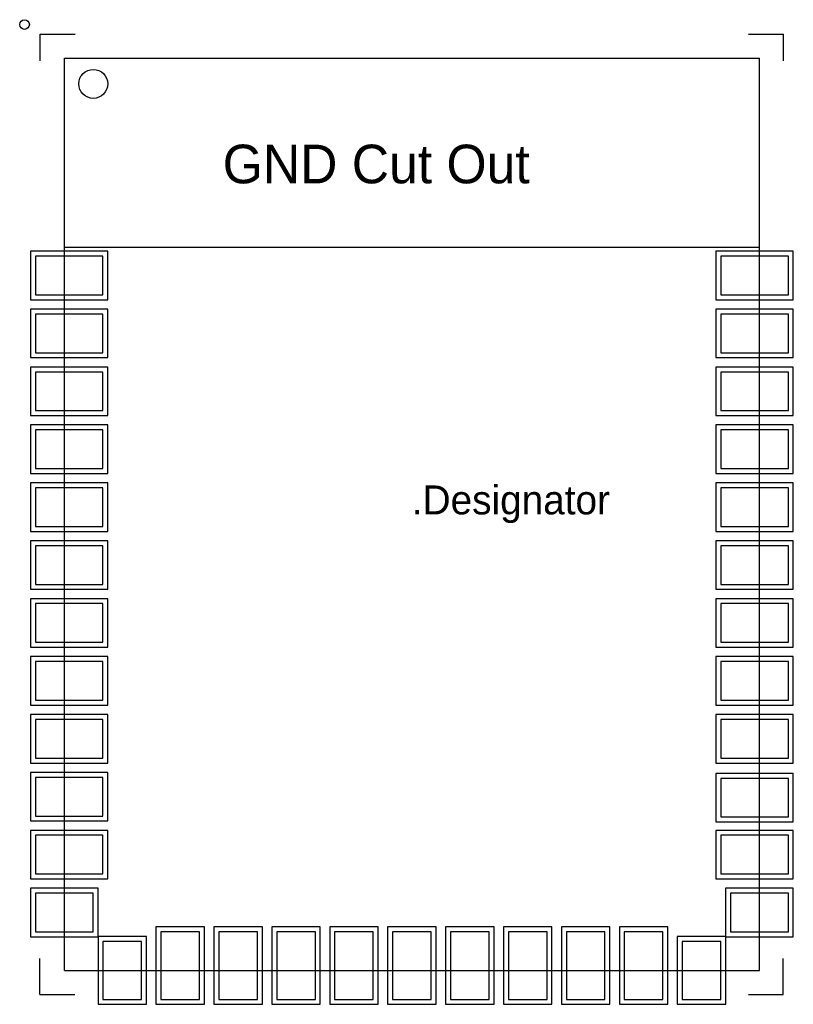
# Model space of a CAD drawing. Header units: millimetres. Extents: x 90.9 to 106.9, y 66.1 to 86.5.
import ezdxf

# ---------------------------------------------------------------- set-up
doc = ezdxf.new("R2010")
doc.units = ezdxf.units.MM
for name, color, linetype in [('Mechanical4', 56, 'Continuous'), ('TopLayer', 1, 'Continuous'), ('TopOverlay', 2, 'Continuous'), ('TopSolder', 216, 'Continuous')]:
    doc.layers.add(name, color=color, linetype=linetype)

msp = doc.modelspace()

# ---------------------------------------------------------------- linework, layer by layer
at = {"layer": 'Mechanical4'}
for p, q in [((91.778, 66.811), (91.778, 85.711)), ((91.778, 85.711), (106.178, 85.711)), ((106.178, 66.811), (106.178, 85.711)), ((91.778, 81.801), (106.178, 81.801)), ((91.778, 66.811), (106.178, 66.811))]:
    msp.add_line(p, q, dxfattribs=at)
msp.add_circle((92.378, 85.181), 0.3, dxfattribs=at)
at = {"layer": 'TopLayer'}
for p, q in [((92.578, 81.611), (91.178, 81.611)), ((91.178, 81.611), (91.178, 80.811)), ((92.578, 80.811), (92.578, 81.611)), ((106.778, 81.611), (105.378, 81.611)), ((105.378, 81.611), (105.378, 80.811)), ((106.778, 80.811), (106.778, 81.611)), ((91.178, 80.811), (92.578, 80.811)), ((105.378, 80.811), (106.778, 80.811)), ((92.578, 80.411), (91.178, 80.411)), ((91.178, 80.411), (91.178, 79.611)), ((92.578, 79.611), (92.578, 80.411)), ((105.378, 80.411), (105.378, 79.611)), ((106.778, 80.411), (105.378, 80.411)), ((106.778, 79.611), (106.778, 80.411)), ((91.178, 79.611), (92.578, 79.611)), ((105.378, 79.611), (106.778, 79.611)), ((92.578, 79.211), (91.178, 79.211)), ((91.178, 79.211), (91.178, 78.411)), ((92.578, 78.411), (92.578, 79.211)), ((105.378, 79.211), (105.378, 78.411)), ((106.778, 79.211), (105.378, 79.211)), ((106.778, 78.411), (106.778, 79.211)), ((91.178, 78.411), (92.578, 78.411)), ((105.378, 78.411), (106.778, 78.411)), ((92.578, 78.011), (91.178, 78.011)), ((91.178, 78.011), (91.178, 77.211)), ((92.578, 77.211), (92.578, 78.011)), ((105.378, 78.011), (105.378, 77.211)), ((106.778, 78.011), (105.378, 78.011)), ((106.778, 77.211), (106.778, 78.011)), ((91.178, 77.211), (92.578, 77.211)), ((105.378, 77.211), (106.778, 77.211)), ((92.578, 76.811), (91.178, 76.811)), ((91.178, 76.811), (91.178, 76.011)), ((92.578, 76.011), (92.578, 76.811)), ((105.378, 76.811), (105.378, 76.011)), ((106.778, 76.811), (105.378, 76.811)), ((106.778, 76.011), (106.778, 76.811)), ((91.178, 76.011), (92.578, 76.011)), ((105.378, 76.011), (106.778, 76.011)), ((92.578, 75.611), (91.178, 75.611)), ((91.178, 75.611), (91.178, 74.811)), ((92.578, 74.811), (92.578, 75.611)), ((105.378, 75.611), (105.378, 74.811)), ((106.778, 75.611), (105.378, 75.611)), ((106.778, 74.811), (106.778, 75.611)), ((91.178, 74.811), (92.578, 74.811)), ((105.378, 74.811), (106.778, 74.811)), ((92.578, 74.411), (91.178, 74.411)), ((91.178, 74.411), (91.178, 73.611)), ((92.578, 73.611), (92.578, 74.411)), ((105.378, 74.411), (105.378, 73.611)), ((106.778, 74.411), (105.378, 74.411)), ((106.778, 73.611), (106.778, 74.411)), ((91.178, 73.611), (92.578, 73.611)), ((105.378, 73.611), (106.778, 73.611)), ((92.578, 73.211), (91.178, 73.211)), ((91.178, 73.211), (91.178, 72.411)), ((92.578, 72.411), (92.578, 73.211)), ((105.378, 73.211), (105.378, 72.411)), ((106.778, 73.211), (105.378, 73.211)), ((106.778, 72.411), (106.778, 73.211)), ((91.178, 72.411), (92.578, 72.411)), ((105.378, 72.411), (106.778, 72.411)), ((92.578, 72.011), (91.178, 72.011)), ((91.178, 72.011), (91.178, 71.211)), ((92.578, 71.211), (92.578, 72.011)), ((105.378, 72.011), (105.378, 71.211)), ((106.778, 72.011), (105.378, 72.011)), ((106.778, 71.211), (106.778, 72.011)), ((91.178, 71.211), (92.578, 71.211)), ((105.378, 71.211), (106.778, 71.211)), ((92.578, 70.811), (91.178, 70.811)), ((91.178, 70.811), (91.178, 70.011)), ((92.578, 70.011), (92.578, 70.811)), ((105.378, 70.791), (105.378, 69.991)), ((106.778, 70.791), (105.378, 70.791)), ((106.778, 69.991), (106.778, 70.791)), ((91.178, 70.011), (92.578, 70.011)), ((105.378, 69.991), (106.778, 69.991)), ((92.578, 69.611), (91.178, 69.611)), ((91.178, 69.611), (91.178, 68.811)), ((92.578, 68.811), (92.578, 69.611)), ((105.378, 69.611), (105.378, 68.811)), ((106.778, 69.611), (105.378, 69.611)), ((106.778, 68.811), (106.778, 69.611)), ((91.178, 68.811), (92.578, 68.811)), ((105.378, 68.811), (106.778, 68.811)), ((92.378, 68.411), (91.178, 68.411)), ((91.178, 68.411), (91.178, 67.611)), ((92.378, 67.611), (92.378, 68.411)), ((105.578, 68.411), (105.578, 67.611)), ((106.778, 68.411), (105.578, 68.411)), ((106.778, 67.611), (106.778, 68.411)), ((91.178, 67.611), (92.378, 67.611)), ((94.578, 67.611), (93.778, 67.611)), ((93.778, 67.611), (93.778, 66.211)), ((94.578, 66.211), (94.578, 67.611)), ((95.778, 67.611), (94.978, 67.611)), ((94.978, 67.611), (94.978, 66.211)), ((95.778, 66.211), (95.778, 67.611)), ((96.978, 67.611), (96.178, 67.611)), ((96.178, 67.611), (96.178, 66.211)), ((96.978, 66.211), (96.978, 67.611)), ((98.178, 67.611), (97.378, 67.611)), ((97.378, 67.611), (97.378, 66.211)), ((98.178, 66.211), (98.178, 67.611)), ((99.378, 67.611), (98.578, 67.611)), ((98.578, 67.611), (98.578, 66.211)), ((99.378, 66.211), (99.378, 67.611)), ((100.578, 67.611), (99.778, 67.611)), ((99.778, 67.611), (99.778, 66.211)), ((100.578, 66.211), (100.578, 67.611)), ((101.778, 67.611), (100.978, 67.611)), ((100.978, 67.611), (100.978, 66.211)), ((101.778, 66.211), (101.778, 67.611)), ((102.978, 67.611), (102.178, 67.611)), ((102.178, 67.611), (102.178, 66.211)), ((102.978, 66.211), (102.978, 67.611)), ((104.178, 67.611), (103.378, 67.611)), ((103.378, 67.611), (103.378, 66.211)), ((104.178, 66.211), (104.178, 67.611)), ((105.578, 67.611), (106.778, 67.611)), ((93.378, 67.411), (92.578, 67.411)), ((92.578, 67.411), (92.578, 66.211)), ((93.378, 66.211), (93.378, 67.411)), ((105.378, 67.411), (104.578, 67.411)), ((104.578, 67.411), (104.578, 66.211)), ((105.378, 66.211), (105.378, 67.411)), ((92.578, 66.211), (93.378, 66.211)), ((93.778, 66.211), (94.578, 66.211)), ((94.978, 66.211), (95.778, 66.211)), ((96.178, 66.211), (96.978, 66.211)), ((97.378, 66.211), (98.178, 66.211)), ((98.578, 66.211), (99.378, 66.211)), ((99.778, 66.211), (100.578, 66.211)), ((100.978, 66.211), (101.778, 66.211)), ((102.178, 66.211), (102.978, 66.211)), ((103.378, 66.211), (104.178, 66.211)), ((104.578, 66.211), (105.378, 66.211))]:
    msp.add_line(p, q, dxfattribs=at)
for centre in [(91.878, 81.211), (106.078, 81.211), (91.878, 80.011), (106.078, 80.011), (91.878, 78.811), (106.078, 78.811), (91.878, 77.611), (106.078, 77.611), (91.878, 76.411), (106.078, 76.411), (91.878, 75.211), (106.078, 75.211), (91.878, 74.011), (106.078, 74.011), (91.878, 72.811), (106.078, 72.811), (91.878, 71.611), (106.078, 71.611), (91.878, 70.411), (106.078, 70.391), (91.878, 69.211), (106.078, 69.211), (91.778, 68.011), (106.178, 68.011), (92.978, 66.811), (94.178, 66.911), (95.378, 66.911), (96.578, 66.911), (97.778, 66.911), (98.978, 66.911), (100.178, 66.911), (101.378, 66.911), (102.578, 66.911), (103.778, 66.911), (104.978, 66.811)]:
    msp.add_circle(centre, 0, dxfattribs=at)
at = {"layer": 'TopOverlay'}
for p, q in [((91.278, 85.661), (91.278, 86.211)), ((91.278, 86.211), (92.003, 86.211)), ((105.953, 86.211), (106.678, 86.211)), ((106.678, 85.661), (106.678, 86.211)), ((91.268, 66.311), (91.268, 67.061)), ((106.673, 66.311), (106.673, 67.061)), ((91.268, 66.311), (91.993, 66.311)), ((105.948, 66.311), (106.673, 66.311))]:
    msp.add_line(p, q, dxfattribs=at)
msp.add_circle((90.953, 86.411), 0.1, dxfattribs=at)
at = {"layer": 'TopSolder'}
for p, q in [((92.68, 81.713), (91.076, 81.713)), ((91.076, 81.713), (91.076, 80.709)), ((92.68, 80.709), (92.68, 81.713)), ((106.88, 81.713), (105.276, 81.713)), ((105.276, 81.713), (105.276, 80.709)), ((106.88, 80.709), (106.88, 81.713)), ((91.076, 80.709), (92.68, 80.709)), ((105.276, 80.709), (106.88, 80.709)), ((92.68, 80.513), (91.076, 80.513)), ((91.076, 80.513), (91.076, 79.509)), ((92.68, 79.509), (92.68, 80.513)), ((105.276, 80.513), (105.276, 79.509)), ((106.88, 80.513), (105.276, 80.513)), ((106.88, 79.509), (106.88, 80.513)), ((91.076, 79.509), (92.68, 79.509)), ((105.276, 79.509), (106.88, 79.509)), ((92.68, 79.313), (91.076, 79.313)), ((91.076, 79.313), (91.076, 78.309)), ((92.68, 78.309), (92.68, 79.313)), ((105.276, 79.313), (105.276, 78.309)), ((106.88, 79.313), (105.276, 79.313)), ((106.88, 78.309), (106.88, 79.313)), ((91.076, 78.309), (92.68, 78.309)), ((105.276, 78.309), (106.88, 78.309)), ((92.68, 78.113), (91.076, 78.113)), ((91.076, 78.113), (91.076, 77.109)), ((92.68, 77.109), (92.68, 78.113)), ((105.276, 78.113), (105.276, 77.109)), ((106.88, 78.113), (105.276, 78.113)), ((106.88, 77.109), (106.88, 78.113)), ((91.076, 77.109), (92.68, 77.109)), ((105.276, 77.109), (106.88, 77.109)), ((92.68, 76.913), (91.076, 76.913)), ((91.076, 76.913), (91.076, 75.909)), ((92.68, 75.909), (92.68, 76.913)), ((105.276, 76.913), (105.276, 75.909)), ((106.88, 76.913), (105.276, 76.913)), ((106.88, 75.909), (106.88, 76.913)), ((91.076, 75.909), (92.68, 75.909)), ((105.276, 75.909), (106.88, 75.909)), ((92.68, 75.713), (91.076, 75.713)), ((91.076, 75.713), (91.076, 74.709)), ((92.68, 74.709), (92.68, 75.713)), ((105.276, 75.713), (105.276, 74.709)), ((106.88, 75.713), (105.276, 75.713)), ((106.88, 74.709), (106.88, 75.713)), ((91.076, 74.709), (92.68, 74.709)), ((105.276, 74.709), (106.88, 74.709)), ((92.68, 74.513), (91.076, 74.513)), ((91.076, 74.513), (91.076, 73.509)), ((92.68, 73.509), (92.68, 74.513)), ((105.276, 74.513), (105.276, 73.509)), ((106.88, 74.513), (105.276, 74.513)), ((106.88, 73.509), (106.88, 74.513)), ((91.076, 73.509), (92.68, 73.509)), ((105.276, 73.509), (106.88, 73.509)), ((92.68, 73.313), (91.076, 73.313)), ((91.076, 73.313), (91.076, 72.309)), ((92.68, 72.309), (92.68, 73.313)), ((105.276, 73.313), (105.276, 72.309)), ((106.88, 73.313), (105.276, 73.313)), ((106.88, 72.309), (106.88, 73.313)), ((91.076, 72.309), (92.68, 72.309)), ((105.276, 72.309), (106.88, 72.309)), ((92.68, 72.113), (91.076, 72.113)), ((91.076, 72.113), (91.076, 71.109)), ((92.68, 71.109), (92.68, 72.113)), ((105.276, 72.113), (105.276, 71.109)), ((106.88, 72.113), (105.276, 72.113)), ((106.88, 71.109), (106.88, 72.113)), ((91.076, 71.109), (92.68, 71.109)), ((105.276, 71.109), (106.88, 71.109)), ((92.68, 70.913), (91.076, 70.913)), ((91.076, 70.913), (91.076, 69.909)), ((92.68, 69.909), (92.68, 70.913)), ((105.276, 70.893), (105.276, 69.889)), ((106.88, 70.893), (105.276, 70.893)), ((106.88, 69.889), (106.88, 70.893)), ((91.076, 69.909), (92.68, 69.909)), ((105.276, 69.889), (106.88, 69.889)), ((92.68, 69.713), (91.076, 69.713)), ((91.076, 69.713), (91.076, 68.709)), ((92.68, 68.709), (92.68, 69.713)), ((105.276, 69.713), (105.276, 68.709)), ((106.88, 69.713), (105.276, 69.713)), ((106.88, 68.709), (106.88, 69.713)), ((91.076, 68.709), (92.68, 68.709)), ((105.276, 68.709), (106.88, 68.709)), ((92.48, 68.513), (91.076, 68.513)), ((91.076, 68.513), (91.076, 67.509)), ((92.48, 67.509), (92.48, 68.513)), ((105.476, 68.513), (105.476, 67.509)), ((106.88, 68.513), (105.476, 68.513)), ((106.88, 67.509), (106.88, 68.513)), ((94.68, 67.713), (93.676, 67.713)), ((93.676, 67.713), (93.676, 66.109)), ((94.68, 66.109), (94.68, 67.713)), ((95.88, 67.713), (94.876, 67.713)), ((94.876, 67.713), (94.876, 66.109)), ((95.88, 66.109), (95.88, 67.713)), ((97.08, 67.713), (96.076, 67.713)), ((96.076, 67.713), (96.076, 66.109)), ((97.08, 66.109), (97.08, 67.713)), ((98.28, 67.713), (97.276, 67.713)), ((97.276, 67.713), (97.276, 66.109)), ((98.28, 66.109), (98.28, 67.713)), ((99.48, 67.713), (98.476, 67.713)), ((98.476, 67.713), (98.476, 66.109)), ((99.48, 66.109), (99.48, 67.713)), ((100.68, 67.713), (99.676, 67.713)), ((99.676, 67.713), (99.676, 66.109)), ((100.68, 66.109), (100.68, 67.713)), ((101.88, 67.713), (100.876, 67.713)), ((100.876, 67.713), (100.876, 66.109)), ((101.88, 66.109), (101.88, 67.713)), ((103.08, 67.713), (102.076, 67.713)), ((102.076, 67.713), (102.076, 66.109)), ((103.08, 66.109), (103.08, 67.713)), ((104.28, 67.713), (103.276, 67.713)), ((103.276, 67.713), (103.276, 66.109)), ((104.28, 66.109), (104.28, 67.713)), ((91.076, 67.509), (92.48, 67.509)), ((93.48, 67.513), (92.476, 67.513)), ((92.476, 67.513), (92.476, 66.109)), ((93.48, 66.109), (93.48, 67.513)), ((105.48, 67.513), (104.476, 67.513)), ((104.476, 67.513), (104.476, 66.109)), ((105.476, 67.509), (106.88, 67.509)), ((105.48, 66.109), (105.48, 67.513)), ((92.476, 66.109), (93.48, 66.109)), ((93.676, 66.109), (94.68, 66.109)), ((94.876, 66.109), (95.88, 66.109)), ((96.076, 66.109), (97.08, 66.109)), ((97.276, 66.109), (98.28, 66.109)), ((98.476, 66.109), (99.48, 66.109)), ((99.676, 66.109), (100.68, 66.109)), ((100.876, 66.109), (101.88, 66.109)), ((102.076, 66.109), (103.08, 66.109)), ((103.276, 66.109), (104.28, 66.109)), ((104.476, 66.109), (105.48, 66.109))]:
    msp.add_line(p, q, dxfattribs=at)
for centre in [(91.878, 81.211), (106.078, 81.211), (91.878, 80.011), (106.078, 80.011), (91.878, 78.811), (106.078, 78.811), (91.878, 77.611), (106.078, 77.611), (91.878, 76.411), (106.078, 76.411), (91.878, 75.211), (106.078, 75.211), (91.878, 74.011), (106.078, 74.011), (91.878, 72.811), (106.078, 72.811), (91.878, 71.611), (106.078, 71.611), (91.878, 70.411), (106.078, 70.391), (91.878, 69.211), (106.078, 69.211), (91.778, 68.011), (106.178, 68.011), (92.978, 66.811), (94.178, 66.911), (95.378, 66.911), (96.578, 66.911), (97.778, 66.911), (98.978, 66.911), (100.178, 66.911), (101.378, 66.911), (102.578, 66.911), (103.778, 66.911), (104.978, 66.811)]:
    msp.add_circle(centre, 0, dxfattribs=at)

# ---------------------------------------------------------------- texts
at = {"layer": 'Mechanical4'}
msp.add_text('GND Cut Out', height=0.8, dxfattribs=at).set_placement((95.058, 83.121))
msp.add_text('.Designator', height=0.6, rotation=360, dxfattribs=at).set_placement((98.978, 76.261))

doc.saveas('drawing.dxf')
